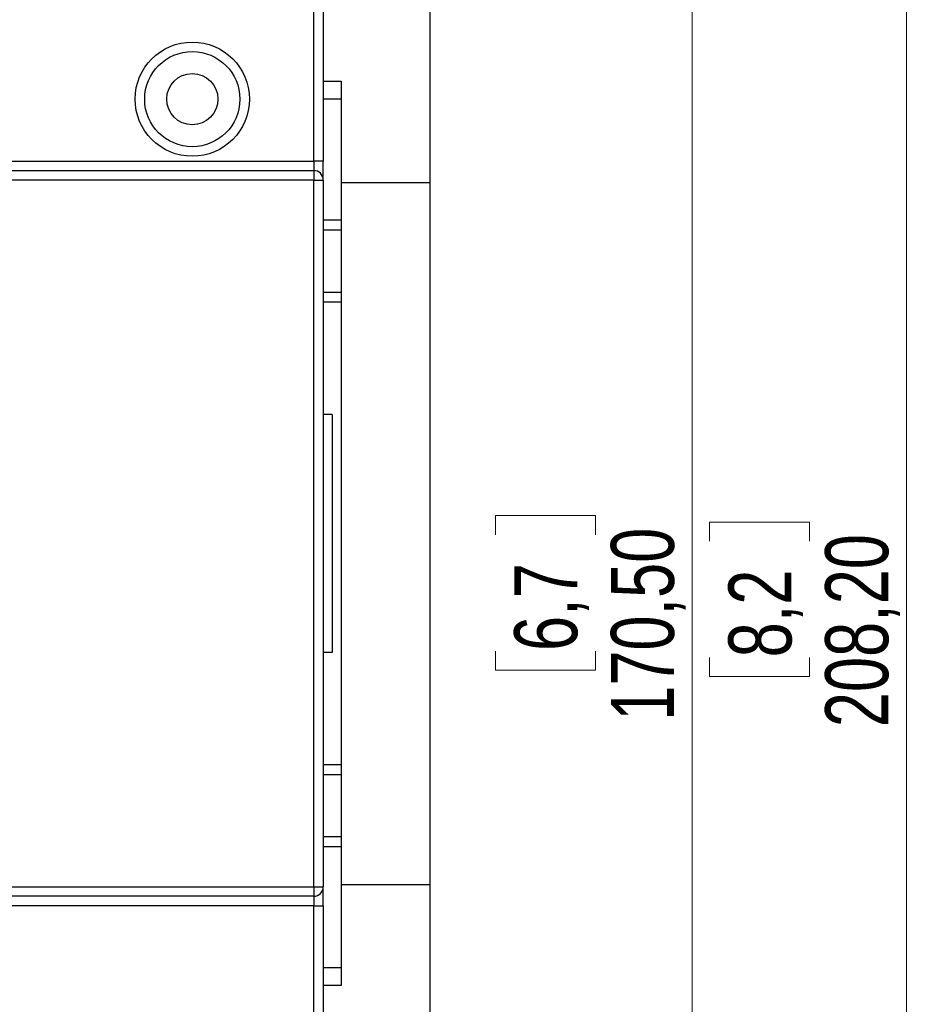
# Model space of a CAD drawing. Header units: millimetres. Extents: x 0 to 841, y 0 to 594.
# Tile 9 of 22: x 389 to 464, y 400 to 483. Entities that reach past the tile are written whole.
import ezdxf

# ---------------------------------------------------------------- set-up
doc = ezdxf.new("R2010")
doc.units = ezdxf.units.MM
doc.styles.add('SLDTEXTSTYLE3', font='TXT', dxfattribs={"width": 0.75})
doc.dimstyles.new('SLDDIMSTYLE1', dxfattribs={"dimtxt": 5.291667, "dimasz": 3.302, "dimexe": 0, "dimexo": 0.0625, "dimgap": 1.322917, "dimtad": 1, "dimrnd": 1e-09, "dimzin": 12, "dimdsep": 46, "dimtxsty": 'SLDTEXTSTYLE3', "dimsah": 1, "dimcen": 0.09, "dimadec": 0, "dimazin": 3, "dimtfac": 1, "dimtofl": 0, "dimtmove": 0, "dimatfit": 3, "dimfxl": 0, "dimfrac": 2, "dimtolj": 1, "dimtzin": 12, "dimarcsym": 0})

# ---------------------------------------------------------------- blocks, each defined once
blk = doc.blocks.new('_D_1')
at = {"color": 7, "linetype": 'Continuous', "lineweight": 0}
for p, q in [((416.988, 544.225), (464.088, 544.225)), ((463.088, 544.225), (463.088, 336.025)), ((446.551, 439.408), (446.551, 441.017)), ((446.551, 441.017), (454.959, 441.017)), ((454.959, 441.017), (454.959, 439.408)), ((446.551, 429.638), (446.551, 428.028)), ((454.959, 428.028), (454.959, 429.638)), ((446.551, 428.028), (454.959, 428.028)), ((413.488, 336.025), (464.088, 336.025))]:
    blk.add_line(p, q, dxfattribs=at)
at = {"color": 7, "linetype": 'Continuous', "lineweight": 18}
for points in [[(463.088, 544.225), (462.58, 540.923), (463.596, 540.923)], [(463.088, 336.025), (463.596, 339.327), (462.58, 339.327)]]:
    blk.add_solid(points, dxfattribs=at)
at = {"color": 7, "linetype": 'Continuous', "lineweight": 18, "char_height": 5.2917, "attachment_point": 1, "rotation": 90, "style": 'SLDTEXTSTYLE3'}
for s, insert in [('208,20', (456.266, 423.773)), ('8,2', (448.138, 429.638))]:
    blk.add_mtext(s, dxfattribs=dict(at, insert=insert))
blk = doc.blocks.new('_D_2')
at = {"color": 7, "linetype": 'Continuous', "lineweight": 0}
for p, q in [((404.088, 525.875), (446.088, 525.875)), ((445.088, 355.375), (445.088, 525.875)), ((428.551, 439.941), (428.551, 441.55)), ((428.551, 441.55), (436.959, 441.55)), ((436.959, 441.55), (436.959, 439.941)), ((428.551, 430.171), (428.551, 428.561)), ((436.959, 428.561), (436.959, 430.171)), ((428.551, 428.561), (436.959, 428.561)), ((404.088, 355.375), (446.088, 355.375))]:
    blk.add_line(p, q, dxfattribs=at)
at = {"color": 7, "linetype": 'Continuous', "lineweight": 18}
for points in [[(445.088, 525.875), (444.58, 522.573), (445.596, 522.573)], [(445.088, 355.375), (445.596, 358.677), (444.58, 358.677)]]:
    blk.add_solid(points, dxfattribs=at)
at = {"color": 7, "linetype": 'Continuous', "lineweight": 18, "char_height": 5.2917, "attachment_point": 1, "rotation": 90, "style": 'SLDTEXTSTYLE3'}
for s, insert in [('170,50', (438.266, 424.306)), ('6,7', (430.138, 430.171))]:
    blk.add_mtext(s, dxfattribs=dict(at, insert=insert))

msp = doc.modelspace()

# ---------------------------------------------------------------- linework, layer by layer
at = {"color": 7, "linetype": 'Continuous', "lineweight": 25}
for p, q in [((413.288, 471.36), (413.288, 501.915)), ((414.088, 501.915), (414.088, 471.36)), ((423.088, 469.567), (423.088, 485.117)), ((414.088, 478.06), (415.588, 478.06)), ((415.588, 478.06), (415.588, 476.56)), ((415.588, 476.56), (414.088, 476.56)), ((415.588, 476.56), (415.588, 466.411)), ((322.888, 471.36), (413.288, 471.36)), ((413.288, 471.36), (413.288, 470.56)), ((414.088, 471.36), (413.288, 471.36)), ((414.088, 469.76), (414.088, 471.36)), ((335.188, 470.56), (413.288, 470.56)), ((413.288, 470.56), (413.288, 469.76)), ((413.288, 469.76), (335.188, 469.76)), ((413.288, 410.36), (413.288, 469.76)), ((413.288, 469.76), (414.088, 469.76)), ((414.088, 469.76), (414.088, 410.36)), ((415.588, 469.567), (423.088, 469.567)), ((423.088, 410.552), (423.088, 469.567)), ((414.088, 466.411), (415.588, 466.411)), ((415.588, 466.411), (415.588, 465.544)), ((415.588, 465.544), (414.088, 465.544)), ((415.588, 465.544), (415.588, 460.348)), ((414.088, 460.348), (415.588, 460.348)), ((415.588, 460.348), (415.588, 459.482)), ((415.588, 459.482), (414.088, 459.482)), ((415.588, 459.482), (415.588, 420.637)), ((414.838, 450.06), (414.088, 450.06)), ((414.838, 450.06), (414.838, 430.06)), ((414.838, 430.06), (414.088, 430.06)), ((414.088, 420.637), (415.588, 420.637)), ((415.588, 420.637), (415.588, 419.771)), ((415.588, 419.771), (414.088, 419.771)), ((415.588, 419.771), (415.588, 414.575)), ((414.088, 414.575), (415.588, 414.575)), ((415.588, 414.575), (415.588, 413.709)), ((415.588, 413.709), (414.088, 413.709)), ((415.588, 413.709), (415.588, 403.56)), ((415.588, 410.552), (423.088, 410.552)), ((423.088, 395.002), (423.088, 410.552)), ((335.188, 410.36), (413.288, 410.36)), ((413.288, 410.36), (414.088, 410.36)), ((413.288, 410.36), (413.288, 409.56)), ((414.088, 408.76), (414.088, 410.36)), ((413.288, 409.56), (335.188, 409.56)), ((413.288, 409.56), (413.288, 408.76)), ((413.288, 408.76), (322.888, 408.76)), ((413.288, 408.76), (414.088, 408.76)), ((413.288, 378.205), (413.288, 408.76)), ((414.088, 408.76), (414.088, 378.205)), ((414.088, 403.56), (415.588, 403.56)), ((415.588, 403.56), (415.588, 402.06)), ((415.588, 402.06), (414.088, 402.06))]:
    msp.add_line(p, q, dxfattribs=at)
for radius in [4.8, 4, 2.15]:
    msp.add_circle((403.088, 476.56), radius, dxfattribs=at)
for centre, start, end in [((413.288, 469.76), 0, 90), ((413.288, 410.36), 270, 0)]:
    msp.add_arc(centre, 0.8, start, end, dxfattribs=at)

# ---------------------------------------------------------------- dimensions: what is measured, and where the dimension line sits
at = {"color": 7, "linetype": 'Continuous', "lineweight": 18}
for base, p1, p2, picture, middle in [((463.088, 336.025), (415.988, 544.225), (412.488, 336.025), '_D_1', (463.088, 434.523)), ((445.088, 525.875), (403.088, 355.375), (403.088, 525.875), '_D_2', (445.088, 435.056))]:
    dim = msp.add_linear_dim(base=base, p1=p1, p2=p2, angle=90, dimstyle='SLDDIMSTYLE1', dxfattribs=at)
    dim.commit()
    dim.dimension.update_dxf_attribs({"geometry": picture, "text_midpoint": middle, "dimtype": 160})

doc.saveas('drawing.dxf')
